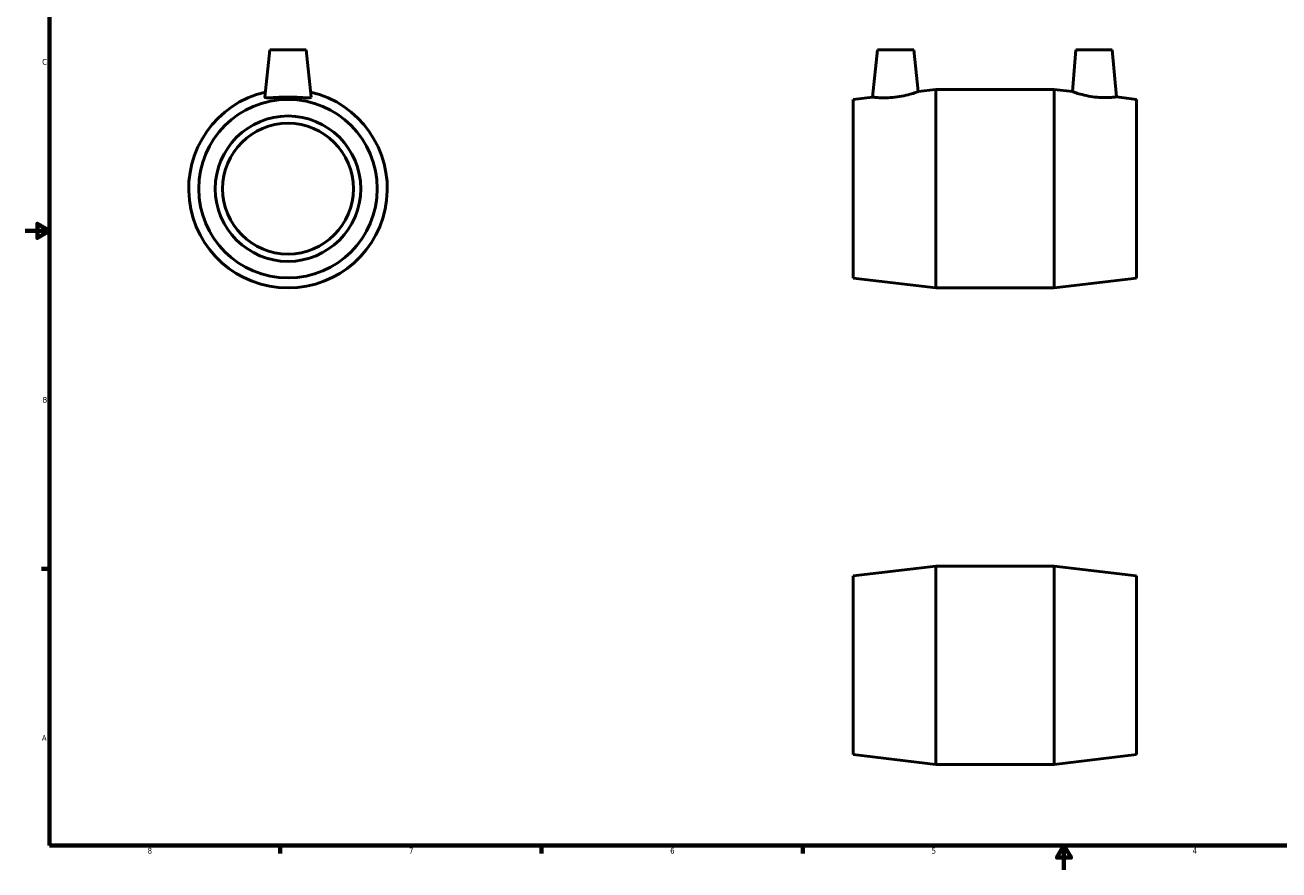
# Model space of a CAD drawing. Header units: inches. Extents: x 0.1 to 38, y 0.6 to 28.1.
# Tile 1 of 4: x 0.1 to 20.5, y 0.6 to 14.3. Entities that reach past the tile are written whole.
import ezdxf

# ---------------------------------------------------------------- set-up
doc = ezdxf.new("R2010")
doc.units = ezdxf.units.IN
doc.header["$MEASUREMENT"] = 0
doc.layers.add('Border (ANSI)', color=7, linetype='Continuous', lineweight=70)
doc.layers.add('Visible (ANSI)', color=7, linetype='Continuous', lineweight=50)
doc.styles.add('Note Text (ANSI)', font='tahoma.ttf')

# ---------------------------------------------------------------- blocks, each defined once
blk = doc.blocks.new('Borders Default Border')
at = {"layer": 'Border (ANSI)'}
for p, q in [((0.5, 5.5), (0.366, 5.5)), ((4.25, 1), (4.25, 0.866)), ((8.5, 1), (8.5, 0.866)), ((12.75, 1), (12.75, 0.866))]:
    blk.add_line(p, q, dxfattribs=at)
at = {"layer": 'Border (ANSI)', "flags": 128}
for points in [[(0.5, 1), (0.5, 21), (33.5, 21), (33.5, 1), (0.5, 1)], [(0.1, 11), (0.5, 11), (0.3, 11.115), (0.3, 10.885), (0.5, 11)], [(17, 0.6), (17, 1), (16.885, 0.8), (17.115, 0.8), (17, 1)]]:
    blk.add_lwpolyline(points, dxfattribs=at)
at = {"layer": 'Border (ANSI)', "color": 5, "true_color": 0x0000ff, "char_height": 0.0945, "attachment_point": 7, "style": 'Note Text (ANSI)'}
for s, insert in [('C', (0.378, 13.701)), ('B', (0.384, 8.203)), ('A', (0.373, 2.703)), ('8', (2.094, 0.863)), ('7', (6.346, 0.866)), ('6', (10.595, 0.864)), ('5', (14.847, 0.864)), ('4', (19.092, 0.866))]:
    blk.add_mtext(s, dxfattribs=dict(at, insert=insert))

msp = doc.modelspace()

# ---------------------------------------------------------------- linework, layer by layer
at = {"layer": 'Visible (ANSI)'}
for p, q in [((4.082, 13.946), (4.001, 13.176)), ((4.082, 13.946), (4.672, 13.946)), ((4.672, 13.946), (4.753, 13.176)), ((13.968, 13.946), (13.887, 13.177)), ((13.968, 13.946), (14.559, 13.946)), ((14.559, 13.946), (14.63, 13.267)), ((17.195, 13.946), (17.136, 13.265)), ((17.195, 13.946), (17.786, 13.946)), ((17.786, 13.946), (17.853, 13.179)), ((14.63, 13.267), (14.916, 13.301)), ((14.916, 10.071), (14.916, 13.301)), ((14.916, 13.301), (16.838, 13.301)), ((16.838, 10.071), (16.838, 13.301)), ((17.136, 13.265), (16.838, 13.301)), ((13.572, 13.139), (13.887, 13.177)), ((13.572, 10.232), (13.572, 13.139)), ((18.182, 13.139), (17.853, 13.179)), ((18.182, 10.232), (18.182, 13.139)), ((13.572, 10.232), (14.916, 10.071)), ((18.182, 10.232), (16.838, 10.071)), ((14.916, 10.071), (16.838, 10.071)), ((13.572, 5.384), (14.916, 5.545)), ((14.916, 2.315), (14.916, 5.545)), ((14.916, 5.545), (16.838, 5.545)), ((16.838, 2.315), (16.838, 5.545)), ((18.182, 5.384), (16.838, 5.545)), ((13.572, 2.477), (13.572, 5.384)), ((18.182, 2.477), (18.182, 5.384)), ((13.572, 2.477), (14.916, 2.315)), ((18.182, 2.477), (16.838, 2.315)), ((14.916, 2.315), (16.838, 2.315))]:
    msp.add_line(p, q, dxfattribs=at)
for radius in [1.453, 1.183, 1.065]:
    msp.add_circle((4.377, 11.686), radius, dxfattribs=at)
msp.add_arc((4.377, 11.686), 1.615, 103.1539, 76.8461, dxfattribs=at)
for points, knots in [([(14.63, 13.267), (14.63, 13.267), (14.62, 13.263), (14.582, 13.25), (14.553, 13.24), (14.486, 13.22), (14.443, 13.209), (14.348, 13.188), (14.296, 13.18), (14.248, 13.174)], [4.289408, 4.289408, 4.289408, 4.289408, 4.654736, 4.654736, 5.020063, 5.020063, 5.394389, 5.394389, 5.768714, 5.768714, 5.768714, 5.768714]), ([(17.853, 13.179), (17.853, 13.179), (17.844, 13.178), (17.809, 13.174), (17.782, 13.172), (17.72, 13.168), (17.681, 13.167), (17.595, 13.169), (17.548, 13.172), (17.457, 13.183), (17.408, 13.191), (17.317, 13.211), (17.275, 13.222), (17.21, 13.24), (17.182, 13.249), (17.145, 13.262), (17.136, 13.265), (17.136, 13.265)], [1.355825, 1.355825, 1.355825, 1.355825, 1.695784, 1.695784, 2.035742, 2.035742, 2.373696, 2.373696, 2.71165, 2.71165, 3.071575, 3.071575, 3.431499, 3.431499, 3.783982, 3.783982, 4.136466, 4.136466, 4.136466, 4.136466]), ([(4.753, 13.174), (4.752, 13.169), (4.741, 13.165), (4.701, 13.164), (4.672, 13.165), (4.606, 13.169), (4.564, 13.172), (4.473, 13.176), (4.423, 13.177), (4.331, 13.177), (4.281, 13.176), (4.19, 13.172), (4.148, 13.169), (4.081, 13.165), (4.052, 13.164), (4.013, 13.165), (4.002, 13.169), (4.001, 13.174), (4.001, 13.175), (4.001, 13.176)], [0, 0, 0, 0, 0.350046, 0.350046, 0.700092, 0.700092, 1.052572, 1.052572, 1.405051, 1.405051, 1.757531, 1.757531, 2.11001, 2.11001, 2.460056, 2.460056, 2.810102, 2.810102, 2.849993, 2.849993, 2.849993, 2.849993]), ([(14.248, 13.174), (14.202, 13.169), (14.153, 13.165), (14.064, 13.164), (14.024, 13.165), (13.96, 13.169), (13.933, 13.172), (13.896, 13.176), (13.887, 13.177), (13.887, 13.177)], [0, 0, 0, 0, 0.350046, 0.350046, 0.700092, 0.700092, 1.052572, 1.052572, 1.405051, 1.405051, 1.405051, 1.405051])]:
    msp.add_open_spline(points, degree=3, knots=knots, dxfattribs=at)
msp.add_open_spline([(4.753, 13.176), (4.753, 13.175), (4.753, 13.174), (4.753, 13.174)], degree=3, dxfattribs=at)

# ---------------------------------------------------------------- block references
msp.add_blockref('Borders Default Border', (0, 0))

doc.saveas('drawing.dxf')
